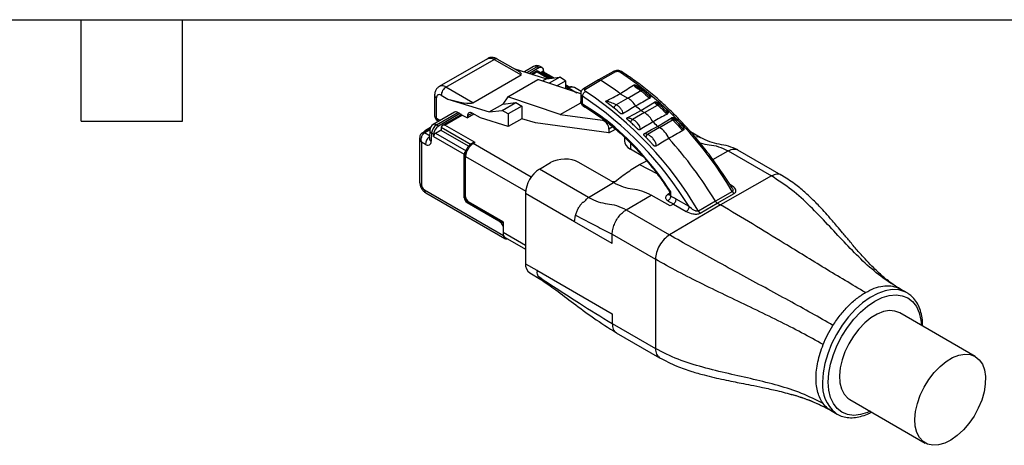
# Model space of a CAD drawing. Header units: millimetres. Extents: x 6 to 273, y 6 to 210.
# Tile 9 of 10: x 131 to 205, y 178 to 210. Entities that reach past the tile are written whole.
import ezdxf

# ---------------------------------------------------------------- set-up
doc = ezdxf.new("R2010")
doc.units = ezdxf.units.MM
doc.linetypes.add('SLD-Solid', pattern=[0])
doc.layers.add('TEXT', color=140, linetype='SLD-Solid', lineweight=25)

msp = doc.modelspace()

# ---------------------------------------------------------------- linework, layer by layer
for p, q in [((166.403, 206.627), (162.796, 204.545)), ((163.296, 204.496), (166.903, 206.577)), ((166.903, 206.577), (168.932, 205.406)), ((168.731, 205.691), (167.153, 206.602)), ((168.383, 205.892), (170.855, 205.12)), ((169.877, 206.039), (169.187, 205.641)), ((169.377, 205.581), (170.127, 206.014)), ((170.275, 205.928), (169.57, 205.521)), ((170.134, 205.71), (169.724, 205.473)), ((169.8, 205.45), (170.134, 205.643)), ((170.127, 206.014), (170.275, 205.928)), ((171.106, 205.149), (170.134, 205.71)), ((170.134, 205.71), (170.134, 205.643)), ((170.134, 205.643), (171.008, 205.138)), ((170.369, 205.574), (170.487, 205.643)), ((170.525, 205.953), (170.377, 206.039)), ((170.487, 205.643), (171.303, 205.171)), ((171.401, 205.183), (170.587, 205.652)), ((170.629, 205.724), (170.629, 205.629)), ((175.889, 205.674), (174.745, 205.037)), ((174.9, 205.016), (176.045, 205.653)), ((165.325, 203.324), (168.932, 205.406)), ((167.942, 203.758), (170.204, 205.064)), ((173.413, 203.981), (170.204, 205.064)), ((170.855, 205.12), (170.554, 204.946)), ((170.855, 205.12), (171.835, 205.232)), ((171.835, 205.232), (171.049, 204.779)), ((171.615, 204.588), (172.284, 204.973)), ((172.284, 204.973), (171.835, 205.232)), ((172.284, 204.973), (172.284, 204.362)), ((174.743, 205.035), (173.616, 204.362)), ((173.776, 204.343), (174.9, 205.016)), ((165.325, 203.324), (163.296, 204.496)), ((172.601, 204.49), (172.284, 204.673)), ((172.284, 204.606), (172.524, 204.467)), ((172.397, 204.404), (172.284, 204.469)), ((172.284, 204.402), (172.397, 204.336)), ((172.438, 204.428), (172.397, 204.404)), ((172.397, 204.336), (172.538, 204.418)), ((172.397, 204.404), (172.397, 204.336)), ((172.538, 204.418), (173.13, 204.077)), ((173.447, 204.164), (172.938, 204.458)), ((176.956, 203.673), (177.92, 204.228)), ((162.443, 203.883), (162.443, 202.332)), ((162.589, 202.128), (162.589, 203.679)), ((162.943, 203.883), (163.432, 203.601)), ((163.432, 203.601), (166.542, 202.63)), ((167.942, 203.758), (167.567, 203.222)), ((171.882, 202.427), (167.942, 203.758)), ((173.413, 204.031), (173.413, 203.398)), ((173.559, 203.203), (173.559, 203.811)), ((175.916, 202.922), (175.285, 203.409)), ((176.956, 203.673), (176.08, 203.166)), ((176.389, 204), (176.956, 203.673)), ((179.357, 203.248), (179.055, 203.395)), ((163.944, 202.614), (162.325, 201.679)), ((166.542, 202.63), (167.567, 203.222)), ((166.542, 202.63), (167.522, 202.742)), ((167.522, 202.742), (168.547, 203.334)), ((167.97, 202.483), (167.522, 202.742)), ((167.567, 203.222), (168.547, 203.334)), ((168.995, 203.075), (167.97, 202.483)), ((168.547, 203.334), (168.995, 203.075)), ((168.995, 203.075), (168.995, 202.12)), ((171.882, 202.427), (173.426, 203.319)), ((177.926, 202.744), (178.194, 202.589)), ((178.194, 202.589), (179.17, 203.152)), ((179.326, 203.157), (179.277, 203.194)), ((162.575, 201.655), (164.194, 202.589)), ((162.845, 201.98), (162.589, 202.128)), ((162.651, 201.99), (162.758, 201.929)), ((164.343, 202.504), (162.723, 201.569)), ((164.461, 202.435), (163.019, 201.602)), ((163.219, 201.65), (164.52, 202.401)), ((164.343, 202.504), (164.194, 202.589)), ((164.343, 202.504), (164.52, 202.401)), ((164.52, 202.401), (164.909, 202.177)), ((165.262, 202.536), (164.909, 202.332)), ((165.397, 202.459), (164.909, 202.177)), ((164.909, 202.332), (164.909, 202.177)), ((165.877, 202.181), (165.262, 202.536)), ((167.97, 201.528), (165.877, 202.181)), ((167.97, 202.483), (167.97, 201.528)), ((168.995, 202.12), (167.97, 201.528)), ((170.008, 201.804), (168.995, 202.12)), ((171.882, 202.427), (175.056, 202.002)), ((175.141, 202.051), (175.056, 202.002)), ((178.194, 202.589), (177.306, 202.076)), ((179.325, 201.466), (180.315, 202.036)), ((180.467, 202.038), (180.398, 202.089)), ((162.099, 201.399), (161.527, 201.069)), ((161.677, 201.054), (162.086, 201.29)), ((162.123, 201.461), (161.754, 201.248)), ((162.075, 201.27), (162.047, 200.655)), ((162.511, 201.038), (162.936, 201.283)), ((162.723, 201.569), (162.575, 201.655)), ((162.936, 201.487), (165.198, 200.181)), ((162.936, 201.487), (162.936, 201.242)), ((164.996, 200.053), (162.936, 201.242)), ((165.481, 200.344), (163.219, 201.65)), ((175.536, 201.063), (170.008, 201.804)), ((175.828, 201.512), (175.536, 201.344)), ((175.536, 201.063), (176.027, 201.346)), ((175.536, 201.344), (175.536, 201.063)), ((179.325, 201.466), (178.425, 200.945)), ((179.185, 201.547), (179.325, 201.466)), ((182.396, 200.712), (181.665, 201.134)), ((161.318, 200.679), (161.318, 197.355)), ((162.101, 200.809), (161.677, 201.054)), ((162.047, 200.655), (162.047, 200.657)), ((162.221, 201.042), (162.193, 200.428)), ((162.37, 200.956), (162.221, 201.042)), ((162.37, 200.956), (162.37, 200.793)), ((162.37, 200.793), (164.668, 199.466)), ((162.511, 201.038), (164.809, 199.711)), ((176.709, 200.728), (176.706, 200.445)), ((178.316, 200.727), (178.137, 200.91)), ((161.465, 200.36), (161.465, 197.151)), ((161.748, 200.197), (161.465, 200.36)), ((165.281, 200.296), (165.24, 200.272)), ((165.34, 200.262), (165.481, 200.344)), ((169.7, 197.746), (165.34, 200.262)), ((177.149, 200.3), (177.146, 199.836)), ((178.089, 199.292), (177.146, 199.836)), ((183.338, 199.056), (184.484, 199.705)), ((184.484, 199.705), (187.737, 197.827)), ((188.477, 197.896), (185.224, 199.774)), ((164.668, 196.2), (164.668, 199.466)), ((164.716, 199.364), (164.716, 196.343)), ((164.774, 196.261), (164.774, 199.283)), ((164.774, 199.283), (169.281, 196.681)), ((177.827, 198.679), (178.375, 198.963)), ((170.322, 198.346), (171.145, 198.83)), ((173.999, 196.224), (170.322, 198.346)), ((175.671, 197.454), (173.267, 198.842)), ((177.827, 198.679), (179.14, 198.004)), ((187.737, 197.827), (183.909, 195.658)), ((161.677, 196.784), (167.617, 193.355)), ((173.999, 196.224), (175.883, 197.331)), ((184.731, 197.122), (184.624, 197.184)), ((184.675, 197.103), (184.731, 197.122)), ((161.781, 196.555), (167.72, 193.126)), ((164.668, 196.2), (164.728, 196.235)), ((172.948, 194.392), (169.271, 196.515)), ((169.271, 196.515), (169.271, 191.248)), ((176.828, 195.285), (178.711, 196.393)), ((180.125, 195.576), (178.711, 196.393)), ((180.084, 196.509), (179.966, 196.44)), ((180.084, 196.592), (180.084, 196.439)), ((180.172, 196.329), (180.172, 196.63)), ((181.551, 195.531), (180.585, 196.089)), ((184.801, 196.666), (183.53, 195.942)), ((183.673, 195.794), (184.944, 196.518)), ((164.943, 195.869), (164.88, 195.833)), ((164.88, 195.833), (167.263, 194.457)), ((167.581, 194.396), (164.986, 195.894)), ((165.028, 195.802), (167.581, 194.328)), ((176.828, 195.285), (180.08, 193.407)), ((183.909, 195.658), (180.08, 193.407)), ((180.375, 195.723), (180.125, 195.576)), ((180.375, 195.723), (181.341, 195.165)), ((183.53, 195.942), (182.251, 195.194)), ((182.395, 195.047), (183.673, 195.794)), ((183.673, 195.794), (183.909, 195.658)), ((167.311, 194.484), (167.263, 194.457)), ((172.948, 194.392), (173.023, 194.886)), ((167.581, 194.396), (167.581, 193.579)), ((175.777, 192.76), (172.948, 194.392)), ((169.271, 192.604), (167.581, 193.579)), ((167.617, 193.372), (167.617, 193.355)), ((167.747, 193.213), (169.271, 192.333)), ((175.777, 193.454), (179.029, 191.576)), ((175.777, 192.76), (175.777, 193.454)), ((179.029, 191.576), (179.029, 184.88)), ((169.271, 191.248), (170.12, 190.759)), ((169.582, 190.562), (170.431, 190.072)), ((170.12, 190.759), (175.777, 187.493)), ((197.238, 189.438), (197.415, 189.333)), ((197.918, 189.06), (197.423, 189.346)), ((197.967, 189.031), (197.918, 189.06)), ((175.777, 187.493), (175.777, 186.758)), ((203.037, 184.291), (197.38, 187.557)), ((175.777, 186.758), (179.029, 184.88)), ((176.087, 186.071), (179.34, 184.194)), ((193.63, 181.062), (199.287, 177.796)), ((192.173, 180.252), (192.668, 179.967))]:
    msp.add_line(p, q)
at = {"flags": 128}
for points in [[(176.389, 204), (176.514, 204.081), (176.639, 204.161), (176.765, 204.242), (176.89, 204.322), (177.015, 204.403), (177.141, 204.484), (177.266, 204.564), (177.391, 204.645)], [(175.304, 203.438), (175.44, 203.508), (175.575, 203.578), (175.711, 203.649), (175.846, 203.719), (175.982, 203.789), (176.118, 203.86), (176.253, 203.93), (176.389, 204)], [(178.599, 203.659), (178.467, 203.587), (178.335, 203.514), (178.203, 203.441), (178.071, 203.369), (177.939, 203.296), (177.807, 203.223), (177.674, 203.151), (177.542, 203.078)], [(177.926, 202.744), (178.502, 203.097), (178.952, 203.373)], [(177.542, 203.078), (177.424, 203.006), (177.306, 202.935), (177.188, 202.864), (177.07, 202.792), (176.952, 202.721), (176.834, 202.65), (176.716, 202.578), (176.598, 202.507)], [(176.891, 202.181), (177.47, 202.496), (177.926, 202.744)], [(178.841, 201.89), (178.723, 201.818), (178.605, 201.747), (178.487, 201.675), (178.369, 201.604), (178.25, 201.532), (178.132, 201.461), (178.014, 201.389), (177.896, 201.318)], [(179.897, 202.47), (179.765, 202.398), (179.633, 202.325), (179.501, 202.253), (179.369, 202.18), (179.237, 202.107), (179.105, 202.035), (178.973, 201.962), (178.841, 201.89)], [(179.185, 201.547), (179.765, 201.896), (180.219, 202.17)], [(178.179, 200.991), (178.742, 201.302), (179.185, 201.547)], [(181.086, 201.229), (180.955, 201.156), (180.823, 201.083), (180.692, 201.011), (180.56, 200.938), (180.428, 200.866), (180.297, 200.793), (180.165, 200.72), (180.033, 200.648)], [(180.033, 200.648), (179.915, 200.576), (179.797, 200.505), (179.679, 200.434), (179.561, 200.362), (179.442, 200.291), (179.324, 200.22), (179.206, 200.148), (179.088, 200.077)], [(167.617, 193.355), (167.624, 193.279), (167.644, 193.214), (167.676, 193.162), (167.72, 193.126), (167.774, 193.106), (167.835, 193.104), (167.901, 193.119), (167.907, 193.121)], [(197.918, 189.06), (197.763, 189.14), (197.311, 189.277), (196.812, 189.302), (196.277, 189.215), (195.719, 189.018), (195.151, 188.715), (194.586, 188.314), (194.038, 187.824), (193.519, 187.256), (193.042, 186.624), (192.618, 185.942), (192.257, 185.227), (191.966, 184.495), (191.754, 183.764), (191.624, 183.05), (191.581, 182.37)], [(192.005, 182.37), (192.048, 183.028), (192.176, 183.718), (192.386, 184.426), (192.673, 185.132), (193.03, 185.82), (193.448, 186.473), (193.916, 187.075), (194.423, 187.611), (194.958, 188.067), (195.505, 188.433), (196.053, 188.699), (196.587, 188.859), (197.094, 188.91), (197.562, 188.849), (197.98, 188.678), (198.337, 188.401), (198.624, 188.026), (198.834, 187.562), (198.962, 187.019), (199, 186.622)], [(197.38, 187.557), (197.015, 187.698), (196.602, 187.73), (196.153, 187.653), (195.683, 187.467), (195.208, 187.181), (194.742, 186.802), (194.301, 186.343), (193.899, 185.818), (193.548, 185.245), (193.26, 184.642), (193.044, 184.029), (192.907, 183.424), (192.854, 182.848), (192.886, 182.318), (193.002, 181.853), (193.199, 181.467), (193.47, 181.172), (193.63, 181.062)], [(203.037, 184.291), (203.342, 184.046), (203.576, 183.704), (203.733, 183.276), (203.808, 182.777), (203.797, 182.222), (203.702, 181.629), (203.525, 181.017), (203.272, 180.407), (202.951, 179.816), (202.573, 179.265), (202.149, 178.772), (201.694, 178.351), (201.221, 178.017), (200.747, 177.78), (200.286, 177.648), (199.853, 177.625), (199.463, 177.712), (199.126, 177.906), (198.856, 178.201), (198.659, 178.588), (198.543, 179.053), (198.511, 179.582), (198.564, 180.158), (198.701, 180.763), (198.917, 181.377), (199.205, 181.98), (199.556, 182.553), (199.958, 183.077), (200.399, 183.536), (200.865, 183.915), (201.34, 184.202), (201.81, 184.387), (202.259, 184.465), (202.672, 184.432), (203.037, 184.291)], [(195.169, 180.174), (194.958, 180.083), (194.423, 179.923), (193.916, 179.872), (193.448, 179.933), (193.03, 180.104), (192.673, 180.381), (192.386, 180.756), (192.176, 181.22), (192.048, 181.763), (192.005, 182.37)], [(192.538, 180.05), (192.618, 179.997), (192.668, 179.967)]]:
    msp.add_lwpolyline(points, dxfattribs=at)
for centre, radius, start, end in [((170.127, 205.606), 0.5, 60.00269, 119.99731), ((169.981, 205.814), 0.248, 53.89164, 114.7979), ((170.273, 205.81), 0.251, 65.69288, 125.61758), ((170.413, 205.759), 0.218, 350.78596, 129.20329), ((170.546, 205.561), 0.101, 65.69288, 125.61758), ((160.989, 182.68), 27.615, 30.42811, 56.25665), ((164.167, 187.69), 20.381, 53.15617, 58.22335), ((172.48, 204.336), 0.101, 54.38242, 114.30712), ((172.773, 204.091), 0.402, 65.69288, 125.61758), ((158.44, 181.209), 27.615, 30.42811, 56.25665), ((162.805, 203.714), 0.218, 50.79671, 189.21404), ((158.675, 181.447), 26.864, 31.62026, 56.35458), ((176.026, 202.17), 1.767, 30.91142, 58.23602), ((164.049, 202.397), 0.241, 52.95922, 115.73032), ((165.154, 188.858), 16.626, 50.88056, 59.6311), ((161.127, 184.452), 23.661, 49.68467, 51.31618), ((161.527, 184.292), 24.686, 48.37149, 49.55148), ((162.693, 202.357), 0.251, 185.6948, 245.62534), ((162.736, 202.111), 0.148, 173.70128, 234.98654), ((165.124, 202.367), 0.218, 50.79671, 189.21404), ((174.836, 201.337), 0.7, 0.51929, 71.69694), ((160.019, 183.169), 25.357, 47.44324, 48.38068), ((177.226, 201.044), 1.824, 27.62656, 57.93431), ((159.822, 182.462), 27.188, 44.58646, 45.60934), ((161.794, 201.168), 0.0894, 62.37792, 116.69969), ((162.575, 201.246), 0.5, 119.99731, 177.33166), ((162.335, 201.275), 0.259, 181.2778, 244.09706), ((162.989, 201.007), 0.768, 122.60548, 177.39452), ((162.43, 201.462), 0.241, 52.95922, 115.73033), ((163.138, 200.921), 0.768, 122.60548, 177.39452), ((175.747, 201.721), 0.109, 160.69154, 223.47884), ((161.721, 184.898), 21.865, 32.45084, 50.44952), ((178.322, 199.882), 1.875, 24.09679, 57.63608), ((162.527, 200.158), 0.78, 127.45484, 177.14008), ((161.922, 200.405), 0.272, 230.14275, 4.67448), ((162.306, 200.661), 0.259, 181.2778, 244.09706), ((162.677, 200.779), 0.307, 122.60548, 177.39452), ((156.614, 179.596), 31.49, 31.2691, 41.95229), ((164.977, 199.452), 0.31, 129.45333, 177.36663), ((166.002, 199.227), 1.229, 122.60548, 177.39452), ((165.282, 200.186), 0.0959, 52.74598, 115.96268), ((164.816, 199.374), 0.101, 185.70981, 245.62403), ((171.577, 196.409), 2.308, 122.9367, 177.36921), ((161.569, 197.38), 0.251, 185.6948, 245.62534), ((161.926, 197.172), 0.461, 182.60548, 237.39452), ((161.915, 196.753), 0.24, 172.74417, 235.94365), ((165.129, 196.221), 0.461, 182.60548, 237.39452), ((164.816, 196.353), 0.101, 185.6948, 245.62534), ((165.235, 196.282), 0.461, 182.60548, 237.39452), ((165.084, 195.883), 0.0986, 173.70115, 234.98667), ((166.846, 193.807), 0.772, 17.78422, 57.30695), ((168.147, 193.569), 0.566, 179.00412, 200.38964), ((167.907, 193.477), 0.308, 199.76083, 238.80436), ((170.008, 191.168), 0.741, 173.76664, 234.92118), ((194.258, 182.117), 2.69, 174.59928, 230.24396)]:
    msp.add_arc(centre, radius, start, end)
for centre, major_axis, ratio, start_param, end_param in [((167.392, 205.887), (1.578, -0.437), 0.180625, 6.107471, 6.892788), ((163.786, 203.805), (1.578, -0.437), 0.180625, 4.536675, 6.107471), ((163.219, 201.487), (0.283, 0), 0.577381, 1.570826, 3.141599), ((178.206, 200.449), (1.5, 0), 0.577288, 3.136799, 3.926905), ((165.481, 200.181), (0.283, 0), 0.57738, 1.570825, 2.35613), ((172.206, 198.218), (1.5, 0.012), 0.582602, 0.780689, 2.351485), ((175.883, 197.579), (0.3, 0.002), 0.582602, 3.922282, 5.493078), ((183.655, 195.994), (-0.147, 0.213), 0.515085, 1.462879, 2.31681)]:
    msp.add_ellipse(centre, major_axis=major_axis, ratio=ratio, start_param=start_param, end_param=end_param)
for points, knots in [([(166.403, 206.627), (166.476, 206.653), (166.622, 206.706), (166.809, 206.62), (166.903, 206.577)], [0, 0, 0, 0, 0.499952, 1, 1, 1, 1]), ([(167.153, 206.602), (167.091, 206.633), (166.951, 206.703), (166.714, 206.727), (166.514, 206.7), (166.43, 206.634), (166.413, 206.621)], [0, 0, 0, 0, 0.264057, 0.59461, 0.917798, 1, 1, 1, 1]), ([(167.153, 206.602), (167.116, 206.615), (167.043, 206.642), (166.949, 206.599), (166.903, 206.577)], [0, 0, 0, 0, 0.499939, 1, 1, 1, 1]), ([(176.477, 205.657), (176.434, 205.678), (176.349, 205.721), (176.185, 205.743), (176.02, 205.73), (175.933, 205.693), (175.889, 205.674)], [0, 0, 0, 0, 0.249937, 0.499855, 0.749828, 1, 1, 1, 1]), ([(176.045, 205.653), (176.031, 205.661), (176.003, 205.677), (175.961, 205.687), (175.924, 205.687), (175.899, 205.682), (175.89, 205.674), (175.89, 205.674)], [0, 0, 0, 0, 0.2473175, 0.4948602, 0.7422119, 0.988927, 1, 1, 1, 1]), ([(176.045, 205.653), (176.066, 205.662), (176.107, 205.68), (176.187, 205.686), (176.266, 205.674), (176.308, 205.653), (176.329, 205.643)], [0, 0, 0, 0, 0.2483037, 0.4973965, 0.7480169, 1, 1, 1, 1]), ([(176.329, 205.643), (176.356, 205.654), (176.409, 205.677), (176.461, 205.675), (176.476, 205.657), (176.477, 205.656)], [0, 0, 0, 0, 0.488971, 0.977941, 1, 1, 1, 1]), ([(184.763, 196.961), (184.695, 197.071), (184.379, 197.582), (183.78, 198.47), (182.951, 199.602), (182.079, 200.682), (181.173, 201.706), (180.235, 202.668), (179.273, 203.563), (178.289, 204.383), (177.356, 205.084), (176.748, 205.48), (176.477, 205.657)], [0, 0, 0, 0, 0.030069, 0.140089, 0.250137, 0.360199, 0.470281, 0.580389, 0.690528, 0.800702, 0.910915, 1, 1, 1, 1]), ([(174.743, 205.034), (174.744, 205.035), (174.754, 205.044), (174.779, 205.049), (174.817, 205.05), (174.858, 205.039), (174.886, 205.024), (174.9, 205.016)], [0, 0, 0, 0, 0.031833, 0.27337, 0.515529, 0.757874, 1, 1, 1, 1]), ([(162.807, 204.539), (162.746, 204.502), (162.614, 204.421), (162.495, 204.213), (162.447, 204.026), (162.444, 203.914), (162.443, 203.883)], [0, 0, 0, 0, 0.266577, 0.577529, 0.882312, 1, 1, 1, 1]), ([(163.296, 204.496), (163.203, 204.539), (163.017, 204.624), (162.872, 204.572), (162.801, 204.546)], [0, 0, 0, 0, 0.504573, 1, 1, 1, 1]), ([(172.938, 204.455), (172.935, 204.458), (172.886, 204.502), (172.747, 204.52), (172.58, 204.5), (172.48, 204.449), (172.438, 204.428)], [0, 0, 0, 0, 0.020707, 0.388978, 0.745864, 1, 1, 1, 1]), ([(173.616, 204.362), (173.588, 204.342), (173.53, 204.301), (173.466, 204.218), (173.422, 204.123), (173.416, 204.054), (173.413, 204.02)], [0, 0, 0, 0, 0.23757, 0.486217, 0.74194, 1, 1, 1, 1]), ([(173.617, 204.361), (173.618, 204.362), (173.628, 204.37), (173.653, 204.376), (173.691, 204.377), (173.733, 204.367), (173.762, 204.351), (173.776, 204.343)], [0, 0, 0, 0, 0.032445, 0.273829, 0.515835, 0.758027, 1, 1, 1, 1]), ([(173.779, 204.171), (173.763, 204.184), (173.73, 204.21), (173.715, 204.259), (173.728, 204.307), (173.76, 204.331), (173.776, 204.343)], [0, 0, 0, 0, 0.251983, 0.502603, 0.751696, 1, 1, 1, 1]), ([(177.391, 204.645), (177.395, 204.647), (177.403, 204.652), (177.421, 204.657), (177.437, 204.658), (177.445, 204.659)], [0, 0, 0, 0, 0.240873, 0.570293, 1, 1, 1, 1]), ([(177.391, 204.644), (177.43, 204.604), (177.507, 204.524), (177.689, 204.397), (177.817, 204.304), (177.894, 204.247)], [0, 0, 0, 0, 0.277643, 0.558971, 1, 1, 1, 1]), ([(178.046, 204.259), (177.936, 204.332), (177.77, 204.442), (177.569, 204.564), (177.473, 204.615), (177.433, 204.635), (177.425, 204.641), (177.423, 204.644), (177.422, 204.646), (177.423, 204.648), (177.425, 204.651), (177.432, 204.655), (177.44, 204.657), (177.445, 204.659)], [0, 0, 0, 0, 0.525463, 0.786215, 0.914775, 0.942603, 0.9531, 0.957454, 0.961441, 0.965368, 0.969469, 0.978586, 1, 1, 1, 1]), ([(178.158, 204.296), (178.046, 204.365), (177.877, 204.471), (177.641, 204.597), (177.508, 204.639), (177.445, 204.659)], [0, 0, 0, 0, 0.500497, 0.763622, 1, 1, 1, 1]), ([(177.894, 204.247), (177.899, 204.244), (177.908, 204.237), (177.917, 204.231), (177.92, 204.228)], [0, 0, 0, 0, 0.559999, 1, 1, 1, 1]), ([(177.92, 204.228), (177.973, 204.189), (178.078, 204.112), (178.281, 203.941), (178.447, 203.762), (178.572, 203.677), (178.599, 203.659)], [0, 0, 0, 0, 0.252708, 0.50763, 0.895694, 1, 1, 1, 1]), ([(178.157, 204.296), (178.136, 204.282), (178.093, 204.254), (178.062, 204.257), (178.046, 204.259)], [0, 0, 0, 0, 0.499999, 1, 1, 1, 1]), ([(178.079, 204.236), (178.073, 204.24), (178.062, 204.248), (178.051, 204.255), (178.046, 204.259)], [0, 0, 0, 0, 0.557542, 1, 1, 1, 1]), ([(178.688, 203.791), (178.675, 203.779), (178.66, 203.764), (178.636, 203.757), (178.626, 203.756), (178.617, 203.758), (178.608, 203.761), (178.536, 203.815), (178.39, 204.011), (178.206, 204.144), (178.079, 204.236)], [0, 0, 0, 0, 0.077945, 0.096143, 0.113374, 0.12172, 0.130296, 0.150001, 0.415839, 1, 1, 1, 1]), ([(178.688, 203.791), (178.617, 203.885), (178.476, 204.073), (178.264, 204.221), (178.157, 204.296)], [0, 0, 0, 0, 0.499321, 1, 1, 1, 1]), ([(173.559, 203.203), (173.52, 203.232), (173.442, 203.291), (173.401, 203.369), (173.413, 203.406), (173.413, 203.406)], [0, 0, 0, 0, 0.4972563, 0.9945125, 1, 1, 1, 1]), ([(173.413, 204.019), (173.419, 203.985), (173.428, 203.931), (173.486, 203.861), (173.534, 203.828), (173.559, 203.811)], [0, 0, 0, 0, 0.439892, 0.705139, 1, 1, 1, 1]), ([(173.413, 203.407), (173.416, 203.372), (173.422, 203.303), (173.468, 203.208), (173.534, 203.125), (173.592, 203.085), (173.621, 203.066)], [0, 0, 0, 0, 0.261585, 0.518409, 0.765782, 1, 1, 1, 1]), ([(175.304, 203.438), (175.3, 203.436), (175.293, 203.432), (175.286, 203.424), (175.282, 203.417), (175.283, 203.412), (175.284, 203.41), (175.285, 203.409)], [0, 0, 0, 0, 0.284059, 0.562052, 0.814121, 0.911104, 1, 1, 1, 1]), ([(176.08, 203.166), (175.944, 203.225), (175.748, 203.31), (175.49, 203.407), (175.36, 203.429), (175.304, 203.438)], [0, 0, 0, 0, 0.5598076, 0.8081971, 1, 1, 1, 1]), ([(178.688, 203.791), (178.682, 203.767), (178.673, 203.733), (178.641, 203.688), (178.614, 203.67), (178.599, 203.659)], [0, 0, 0, 0, 0.462504, 0.685732, 1, 1, 1, 1]), ([(178.952, 203.373), (178.969, 203.38), (178.999, 203.394), (179.037, 203.394), (179.055, 203.395)], [0, 0, 0, 0, 0.538099, 1, 1, 1, 1]), ([(178.952, 203.373), (178.962, 203.353), (178.983, 203.313), (179.053, 203.252), (179.104, 203.208), (179.135, 203.182)], [0, 0, 0, 0, 0.2787243, 0.5593245, 1, 1, 1, 1]), ([(179.277, 203.194), (179.216, 203.236), (179.141, 203.289), (179.052, 203.339), (179.025, 203.354), (179.015, 203.362), (179.011, 203.367), (179.01, 203.372), (179.013, 203.378), (179.026, 203.387), (179.043, 203.392), (179.055, 203.395)], [0, 0, 0, 0, 0.581694, 0.721937, 0.783497, 0.808083, 0.8285, 0.846766, 0.864966, 0.905738, 1, 1, 1, 1]), ([(173.621, 203.066), (173.621, 203.066), (173.598, 203.071), (173.57, 203.116), (173.563, 203.174), (173.559, 203.203)], [0, 0, 0, 0, 0.004169, 0.502084, 1, 1, 1, 1]), ([(173.621, 203.066), (173.775, 202.974), (174.225, 202.705), (174.91, 202.24), (175.434, 201.829), (175.667, 201.646)], [0, 0, 0, 0, 0.225705, 0.65572, 1, 1, 1, 1]), ([(175.916, 202.922), (175.925, 202.947), (175.944, 202.996), (175.984, 203.065), (176.03, 203.125), (176.063, 203.152), (176.08, 203.166)], [0, 0, 0, 0, 0.249988, 0.499972, 0.749899, 1, 1, 1, 1]), ([(176.598, 202.507), (176.585, 202.568), (176.555, 202.714), (176.421, 202.9), (176.259, 203.062), (176.139, 203.131), (176.08, 203.166)], [0, 0, 0, 0, 0.2066627, 0.4929225, 0.746503, 1, 1, 1, 1]), ([(179.135, 203.182), (179.142, 203.176), (179.154, 203.166), (179.165, 203.156), (179.17, 203.152)], [0, 0, 0, 0, 0.559994, 1, 1, 1, 1]), ([(179.326, 203.157), (179.303, 203.164), (179.255, 203.176), (179.198, 203.16), (179.17, 203.152)], [0, 0, 0, 0, 0.5, 1, 1, 1, 1]), ([(179.17, 203.152), (179.225, 203.106), (179.336, 203.014), (179.535, 202.826), (179.696, 202.652), (179.819, 202.525), (179.873, 202.487), (179.897, 202.471)], [0, 0, 0, 0, 0.252536, 0.506071, 0.806092, 0.91524, 1, 1, 1, 1]), ([(179.357, 203.248), (179.341, 203.234), (179.31, 203.205), (179.288, 203.197), (179.277, 203.194)], [0, 0, 0, 0, 0.499998, 1, 1, 1, 1]), ([(179.987, 202.607), (179.98, 202.599), (179.968, 202.585), (179.948, 202.572), (179.93, 202.57), (179.916, 202.573), (179.9, 202.582), (179.824, 202.654), (179.663, 202.884), (179.462, 203.047), (179.326, 203.157)], [0, 0, 0, 0, 0.040839, 0.078409, 0.095088, 0.111232, 0.128838, 0.15026, 0.423258, 1, 1, 1, 1]), ([(179.987, 202.607), (179.958, 202.659), (179.889, 202.783), (179.679, 203.004), (179.482, 203.154), (179.357, 203.248)], [0, 0, 0, 0, 0.212275, 0.500892, 1, 1, 1, 1]), ([(179.987, 202.607), (179.979, 202.576), (179.965, 202.521), (179.917, 202.486), (179.897, 202.471)], [0, 0, 0, 0, 0.572688, 1, 1, 1, 1]), ([(162.443, 202.332), (162.446, 202.297), (162.452, 202.228), (162.498, 202.132), (162.564, 202.049), (162.623, 202.01), (162.651, 201.99)], [0, 0, 0, 0, 0.260621, 0.516842, 0.764516, 1, 1, 1, 1]), ([(176.402, 202.522), (176.421, 202.514), (176.443, 202.504), (176.457, 202.487), (176.458, 202.485)], [0, 0, 0, 0, 0.908158, 1, 1, 1, 1]), ([(176.598, 202.507), (176.586, 202.5), (176.561, 202.487), (176.516, 202.478), (176.477, 202.479), (176.452, 202.486), (176.441, 202.491), (176.437, 202.493), (176.436, 202.494)], [0, 0, 0, 0, 0.276066, 0.551611, 0.801209, 0.925681, 0.972775, 1, 1, 1, 1]), ([(176.891, 202.181), (176.884, 202.177), (176.871, 202.168), (176.859, 202.153), (176.855, 202.141), (176.857, 202.132), (176.858, 202.128), (176.86, 202.126), (176.86, 202.125)], [0, 0, 0, 0, 0.322795, 0.595215, 0.8112, 0.918363, 0.960259, 1, 1, 1, 1]), ([(176.857, 202.135), (176.859, 202.133), (176.873, 202.124), (176.881, 202.111), (176.887, 202.101)], [0, 0, 0, 0, 0.188347, 1, 1, 1, 1]), ([(177.306, 202.076), (177.234, 202.103), (177.106, 202.152), (176.957, 202.172), (176.891, 202.181)], [0, 0, 0, 0, 0.56066, 1, 1, 1, 1]), ([(177.168, 201.847), (177.176, 201.87), (177.193, 201.916), (177.227, 201.98), (177.265, 202.036), (177.292, 202.063), (177.306, 202.076)], [0, 0, 0, 0, 0.249885, 0.5, 0.750115, 1, 1, 1, 1]), ([(177.896, 201.318), (177.884, 201.388), (177.855, 201.558), (177.702, 201.775), (177.517, 201.964), (177.376, 202.039), (177.306, 202.076)], [0, 0, 0, 0, 0.204316, 0.493842, 0.747966, 1, 1, 1, 1]), ([(180.359, 202.196), (180.336, 202.196), (180.3, 202.196), (180.253, 202.187), (180.231, 202.176), (180.219, 202.17)], [0, 0, 0, 0, 0.462567, 0.700549, 1, 1, 1, 1]), ([(180.219, 202.17), (180.226, 202.152), (180.237, 202.121), (180.263, 202.092), (180.275, 202.08)], [0, 0, 0, 0, 0.559356, 1, 1, 1, 1]), ([(180.275, 202.08), (180.282, 202.071), (180.296, 202.057), (180.309, 202.043), (180.315, 202.036)], [0, 0, 0, 0, 0.559998, 1, 1, 1, 1]), ([(180.398, 202.089), (180.378, 202.103), (180.35, 202.122), (180.317, 202.143), (180.305, 202.154), (180.3, 202.161), (180.3, 202.168), (180.305, 202.175), (180.322, 202.187), (180.344, 202.192), (180.359, 202.196)], [0, 0, 0, 0, 0.335342, 0.480704, 0.538504, 0.586569, 0.630591, 0.675359, 0.773775, 1, 1, 1, 1]), ([(180.315, 202.036), (180.369, 201.985), (180.485, 201.878), (180.703, 201.656), (180.876, 201.444), (181.004, 201.293), (181.061, 201.248), (181.086, 201.229)], [0, 0, 0, 0, 0.239495, 0.504922, 0.80465, 0.914245, 1, 1, 1, 1]), ([(180.443, 202.158), (180.428, 202.166), (180.401, 202.18), (180.372, 202.191), (180.359, 202.196)], [0, 0, 0, 0, 0.55936, 1, 1, 1, 1]), ([(180.443, 202.158), (180.434, 202.143), (180.416, 202.113), (180.404, 202.097), (180.398, 202.089)], [0, 0, 0, 0, 0.4999963, 1, 1, 1, 1]), ([(181.18, 201.373), (181.148, 201.437), (181.071, 201.59), (180.883, 201.795), (180.682, 202.004), (180.522, 202.107), (180.443, 202.158)], [0, 0, 0, 0, 0.208036, 0.50006, 0.754153, 1, 1, 1, 1]), ([(181.18, 201.373), (181.173, 201.364), (181.162, 201.351), (181.145, 201.338), (181.132, 201.333), (181.117, 201.334), (181.101, 201.342), (181.01, 201.426), (180.84, 201.712), (180.615, 201.909), (180.467, 202.038)], [0, 0, 0, 0, 0.040883, 0.060284, 0.0779, 0.093983, 0.110509, 0.129987, 0.430101, 1, 1, 1, 1]), ([(161.754, 201.248), (161.719, 201.226), (161.664, 201.192), (161.623, 201.136), (161.608, 201.116)], [0, 0, 0, 0, 0.631731, 1, 1, 1, 1]), ([(175.667, 201.646), (175.814, 201.525), (176.241, 201.174), (176.935, 200.535), (177.737, 199.711), (178.51, 198.825), (179.247, 197.883), (179.752, 197.172), (180.009, 196.777), (180.045, 196.723)], [0, 0, 0, 0, 0.092233, 0.267942, 0.443757, 0.61964, 0.79558, 0.971563, 1, 1, 1, 1]), ([(177.736, 201.31), (177.735, 201.311), (177.733, 201.313), (177.728, 201.318), (177.718, 201.327), (177.702, 201.343), (177.672, 201.372), (177.619, 201.423), (177.533, 201.506), (177.421, 201.612), (177.295, 201.73), (177.21, 201.808), (177.168, 201.847)], [0, 0, 0, 0, 0.003929, 0.011787, 0.026741, 0.053196, 0.100327, 0.184457, 0.334814, 0.556463, 0.778285, 1, 1, 1, 1]), ([(177.896, 201.318), (177.883, 201.311), (177.859, 201.299), (177.816, 201.291), (177.779, 201.293), (177.755, 201.3), (177.742, 201.305), (177.738, 201.309), (177.736, 201.31)], [0, 0, 0, 0, 0.278799, 0.537469, 0.784095, 0.898386, 0.956149, 1, 1, 1, 1]), ([(181.18, 201.373), (181.172, 201.343), (181.158, 201.285), (181.11, 201.247), (181.086, 201.229)], [0, 0, 0, 0, 0.518143, 1, 1, 1, 1]), ([(161.532, 201.072), (161.495, 201.046), (161.422, 200.995), (161.357, 200.887), (161.323, 200.78), (161.32, 200.709), (161.319, 200.675)], [0, 0, 0, 0, 0.288699, 0.552618, 0.788216, 1, 1, 1, 1]), ([(161.32, 200.68), (161.325, 200.632), (161.333, 200.555), (161.391, 200.446), (161.439, 200.39), (161.465, 200.36)], [0, 0, 0, 0, 0.427421, 0.698934, 1, 1, 1, 1]), ([(161.465, 200.36), (161.456, 200.399), (161.438, 200.474), (161.435, 200.616), (161.459, 200.752), (161.507, 200.869), (161.571, 200.974), (161.635, 201.022), (161.677, 201.054)], [0, 0, 0, 0, 0.154272, 0.293349, 0.525384, 0.651464, 0.772431, 1, 1, 1, 1]), ([(161.528, 201.069), (161.549, 201.077), (161.593, 201.093), (161.649, 201.067), (161.677, 201.054)], [0, 0, 0, 0, 0.498385, 1, 1, 1, 1]), ([(178.179, 200.991), (178.17, 200.985), (178.153, 200.974), (178.137, 200.952), (178.13, 200.933), (178.132, 200.918), (178.136, 200.913), (178.137, 200.91)], [0, 0, 0, 0, 0.304723, 0.579734, 0.828481, 0.920276, 1, 1, 1, 1]), ([(178.425, 200.945), (178.382, 200.958), (178.304, 200.98), (178.218, 200.987), (178.179, 200.991)], [0, 0, 0, 0, 0.555476, 1, 1, 1, 1]), ([(178.316, 200.727), (178.323, 200.749), (178.337, 200.793), (178.364, 200.853), (178.393, 200.906), (178.414, 200.932), (178.425, 200.945)], [0, 0, 0, 0, 0.249993, 0.499984, 0.749943, 1, 1, 1, 1]), ([(178.927, 200.075), (178.926, 200.075), (178.926, 200.076), (178.925, 200.076), (178.924, 200.077), (178.923, 200.079), (178.92, 200.082), (178.914, 200.088), (178.904, 200.099), (178.887, 200.118), (178.856, 200.152), (178.8, 200.213), (178.709, 200.312), (178.588, 200.441), (178.452, 200.585), (178.361, 200.68), (178.316, 200.727)], [0, 0, 0, 0, 0.0021719, 0.0026319, 0.0035307, 0.0054288, 0.0099062, 0.0184253, 0.0331407, 0.058924, 0.1049106, 0.187145, 0.3341997, 0.5563594, 0.778971, 1, 1, 1, 1]), ([(179.088, 200.077), (179.085, 200.12), (179.08, 200.216), (179.01, 200.403), (178.873, 200.617), (178.671, 200.826), (178.507, 200.906), (178.425, 200.945)], [0, 0, 0, 0, 0.107684, 0.243445, 0.495584, 0.749025, 1, 1, 1, 1]), ([(182.105, 200.782), (182.164, 200.78), (182.266, 200.777), (182.349, 200.732), (182.384, 200.713)], [0, 0, 0, 0, 0.573791, 1, 1, 1, 1]), ([(185.219, 199.777), (184.983, 199.881), (184.508, 200.088), (183.819, 200.199), (183.113, 200.365), (182.63, 200.599), (182.389, 200.716)], [0, 0, 0, 0, 0.249828, 0.500591, 0.750792, 1, 1, 1, 1]), ([(165.24, 200.272), (165.2, 200.246), (165.087, 200.172), (164.922, 199.989), (164.779, 199.729), (164.721, 199.512), (164.717, 199.394), (164.716, 199.364)], [0, 0, 0, 0, 0.140304, 0.395771, 0.651689, 0.911766, 1, 1, 1, 1]), ([(179.088, 200.077), (179.075, 200.071), (179.05, 200.058), (179.006, 200.051), (178.969, 200.055), (178.942, 200.064), (178.932, 200.071), (178.927, 200.075)], [0, 0, 0, 0, 0.275406, 0.550905, 0.794449, 0.898066, 1, 1, 1, 1]), ([(182.351, 200.329), (182.36, 200.325), (182.61, 200.21), (183.07, 200.176), (183.755, 200.068), (184.241, 199.826), (184.484, 199.705)], [0, 0, 0, 0, 0.01219, 0.34158, 0.671044, 1, 1, 1, 1]), ([(184.934, 199.844), (185.024, 199.842), (185.132, 199.84), (185.207, 199.776), (185.219, 199.766)], [0, 0, 0, 0, 0.832915, 1, 1, 1, 1]), ([(188.481, 197.893), (188.481, 197.893), (188.405, 197.982), (188.141, 197.994), (187.872, 197.883), (187.737, 197.827)], [0, 0, 0, 0, 0.002098, 0.501049, 1, 1, 1, 1]), ([(197.238, 189.438), (196.744, 189.757), (195.751, 190.397), (194.436, 191.594), (193.185, 192.876), (191.946, 194.222), (190.662, 195.554), (189.293, 196.819), (188.254, 197.492), (187.737, 197.827)], [0, 0, 0, 0, 0.138256, 0.277885, 0.418999, 0.560773, 0.708743, 0.85514, 1, 1, 1, 1]), ([(197.432, 189.341), (197.235, 189.461), (196.891, 189.671), (196.46, 189.997), (196.086, 190.306), (195.702, 190.651), (195.254, 191.087), (194.738, 191.629), (194.175, 192.263), (193.617, 192.92), (193.112, 193.525), (192.69, 194.029), (192.344, 194.436), (191.986, 194.847), (191.513, 195.374), (190.923, 195.99), (190.216, 196.649), (189.433, 197.297), (188.812, 197.686), (188.481, 197.893)], [0, 0, 0, 0, 0.067212, 0.117608, 0.154392, 0.196921, 0.248549, 0.309463, 0.379798, 0.452981, 0.515786, 0.567698, 0.608682, 0.641294, 0.692803, 0.770234, 0.835882, 0.912468, 1, 1, 1, 1]), ([(161.318, 197.355), (161.325, 197.281), (161.339, 197.133), (161.446, 196.895), (161.599, 196.684), (161.72, 196.598), (161.781, 196.555)], [0, 0, 0, 0, 0.249996, 0.499994, 0.749996, 1, 1, 1, 1]), ([(175.883, 197.331), (176.125, 197.211), (176.611, 196.97), (177.296, 196.865), (177.983, 196.756), (178.469, 196.514), (178.711, 196.393)], [0, 0, 0, 0, 0.249755, 0.499994, 0.75022, 1, 1, 1, 1]), ([(180.172, 196.63), (180.132, 196.65), (180.077, 196.676), (180.054, 196.715), (180.048, 196.725)], [0, 0, 0, 0, 0.730372, 1, 1, 1, 1]), ([(180.048, 196.724), (180.058, 196.706), (180.081, 196.667), (180.085, 196.618), (180.088, 196.591)], [0, 0, 0, 0, 0.451099, 1, 1, 1, 1]), ([(184.944, 196.518), (184.975, 196.54), (185.036, 196.584), (185.085, 196.695), (185.045, 196.897), (184.857, 197.032), (184.731, 197.122)], [0, 0, 0, 0, 0.124638, 0.250494, 0.500791, 1, 1, 1, 1]), ([(184.759, 196.958), (184.769, 196.947), (184.804, 196.908), (184.83, 196.838), (184.849, 196.762), (184.841, 196.711), (184.822, 196.681), (184.808, 196.671), (184.801, 196.666)], [0, 0, 0, 0, 0.121455, 0.417457, 0.655258, 0.843282, 0.924073, 1, 1, 1, 1]), ([(164.716, 196.343), (164.719, 196.302), (164.726, 196.203), (164.791, 196.043), (164.898, 195.893), (164.987, 195.831), (165.028, 195.802)], [0, 0, 0, 0, 0.194943, 0.477846, 0.76566, 1, 1, 1, 1]), ([(173.549, 195.843), (173.574, 195.851), (173.625, 195.867), (173.715, 195.93), (173.83, 196.07), (173.93, 196.161), (173.999, 196.224)], [0, 0, 0, 0, 0.11576, 0.235765, 0.477062, 1, 1, 1, 1]), ([(173.999, 196.224), (174.242, 196.1), (174.728, 195.853), (175.416, 195.744), (176.098, 195.651), (176.585, 195.407), (176.828, 195.285)], [0, 0, 0, 0, 0.249871, 0.500005, 0.750195, 1, 1, 1, 1]), ([(179.966, 196.44), (179.933, 196.418), (179.868, 196.376), (179.808, 196.299), (179.779, 196.217), (179.793, 196.16), (179.8, 196.132)], [0, 0, 0, 0, 0.253685, 0.503427, 0.751098, 1, 1, 1, 1]), ([(179.8, 196.132), (179.816, 196.101), (179.85, 196.037), (179.924, 195.988), (179.961, 195.963)], [0, 0, 0, 0, 0.49924, 1, 1, 1, 1]), ([(180.172, 196.329), (180.169, 196.295), (180.162, 196.228), (180.114, 196.119), (180.044, 196.023), (179.989, 195.983), (179.961, 195.963)], [0, 0, 0, 0, 0.250177, 0.5, 0.749823, 1, 1, 1, 1]), ([(179.961, 195.963), (180.038, 195.918), (180.176, 195.838), (180.314, 195.758), (180.375, 195.723)], [0, 0, 0, 0, 0.559977, 1, 1, 1, 1]), ([(180.107, 196.433), (180.087, 196.425), (180.046, 196.408), (179.994, 196.429), (179.966, 196.44)], [0, 0, 0, 0, 0.4846687, 1, 1, 1, 1]), ([(180.084, 196.451), (180.081, 196.438), (180.077, 196.422), (180.087, 196.426), (180.089, 196.426)], [0, 0, 0, 0, 0.825843, 1, 1, 1, 1]), ([(180.085, 196.592), (180.085, 196.592), (180.081, 196.589), (180.101, 196.597), (180.146, 196.618), (180.172, 196.63)], [0, 0, 0, 0, 0.024123, 0.425883, 1, 1, 1, 1]), ([(180.172, 196.329), (180.147, 196.347), (180.1, 196.381), (180.088, 196.427), (180.083, 196.45), (180.084, 196.452), (180.084, 196.453)], [0, 0, 0, 0, 0.495131, 0.943486, 0.994515, 1, 1, 1, 1]), ([(180.585, 196.089), (180.508, 196.134), (180.37, 196.213), (180.233, 196.293), (180.172, 196.329)], [0, 0, 0, 0, 0.56, 1, 1, 1, 1]), ([(184.801, 196.666), (184.811, 196.65), (184.831, 196.619), (184.867, 196.578), (184.905, 196.543), (184.931, 196.527), (184.944, 196.518)], [0, 0, 0, 0, 0.25001, 0.5, 0.74999, 1, 1, 1, 1]), ([(182.251, 195.194), (182.243, 195.19), (182.227, 195.182), (182.183, 195.176), (182.112, 195.182), (182.016, 195.213), (181.807, 195.311), (181.664, 195.434), (181.551, 195.531)], [0, 0, 0, 0, 0.037718, 0.077915, 0.171626, 0.290262, 0.437968, 1, 1, 1, 1]), ([(194.798, 189.086), (193.781, 189.686), (191.748, 190.884), (188.12, 193.148), (185.506, 194.706), (183.909, 195.658)], [0, 0, 0, 0, 0.2801175, 0.5599699, 1, 1, 1, 1]), ([(173.023, 194.886), (173.537, 194.617), (174.455, 194.136), (175.373, 193.662), (175.777, 193.454)], [0, 0, 0, 0, 0.559978, 1, 1, 1, 1]), ([(181.341, 195.165), (181.497, 195.093), (181.731, 194.984), (182.084, 194.962), (182.279, 194.992), (182.356, 195.028), (182.395, 195.047)], [0, 0, 0, 0, 0.499045, 0.749211, 0.874809, 1, 1, 1, 1]), ([(182.251, 195.194), (182.262, 195.179), (182.282, 195.148), (182.318, 195.107), (182.356, 195.072), (182.382, 195.055), (182.395, 195.047)], [0, 0, 0, 0, 0.249961, 0.5, 0.750039, 1, 1, 1, 1]), ([(192.358, 186.621), (191.832, 186.921), (190.775, 187.524), (189.041, 188.48), (187.255, 189.453), (185.413, 190.451), (183.565, 191.456), (181.741, 192.46), (180.632, 193.093), (180.08, 193.407)], [0, 0, 0, 0, 0.138256, 0.277885, 0.418999, 0.560773, 0.708743, 0.85514, 1, 1, 1, 1]), ([(191.62, 185.18), (191.09, 185.476), (190.025, 186.071), (188.244, 186.968), (186.398, 187.865), (184.489, 188.777), (182.579, 189.703), (180.704, 190.642), (179.585, 191.266), (179.029, 191.576)], [0, 0, 0, 0, 0.137917, 0.277479, 0.418809, 0.56092, 0.709141, 0.855491, 1, 1, 1, 1]), ([(170.217, 190.303), (170.182, 190.411), (170.141, 190.534), (170.159, 190.683), (170.163, 190.711), (170.166, 190.723), (170.166, 190.727), (170.166, 190.729), (170.166, 190.731), (170.166, 190.732), (170.165, 190.732), (170.149, 190.743), (170.134, 190.751), (170.12, 190.759)], [0, 0, 0, 0, 0.731216, 0.834328, 0.878965, 0.897146, 0.903336, 0.906689, 0.907901, 0.909151, 0.910973, 0.913374, 1, 1, 1, 1]), ([(170.217, 190.303), (171.247, 189.621), (173.086, 188.402), (174.955, 187.26), (175.777, 186.758)], [0, 0, 0, 0, 0.560013, 1, 1, 1, 1]), ([(170.436, 190.082), (170.416, 190.09), (170.319, 190.126), (170.262, 190.225), (170.217, 190.303)], [0, 0, 0, 0, 0.20896, 1, 1, 1, 1]), ([(170.39, 190.098), (170.776, 189.828), (171.607, 189.246), (172.919, 188.254), (174.411, 187.125), (175.507, 186.437), (176.085, 186.075)], [0, 0, 0, 0, 0.202918, 0.437375, 0.703246, 1, 1, 1, 1]), ([(199.083, 186.574), (199.084, 186.676), (199.087, 186.989), (199.007, 187.466), (198.846, 187.991), (198.601, 188.44), (198.31, 188.794), (198.073, 188.951), (197.968, 189.02)], [0, 0, 0, 0, 0.093018, 0.284109, 0.474988, 0.664384, 0.850707, 1, 1, 1, 1]), ([(175.777, 186.758), (175.795, 186.612), (175.83, 186.321), (175.972, 186.096), (176.087, 186.073), (176.088, 186.072)], [0, 0, 0, 0, 0.497042, 0.994083, 1, 1, 1, 1]), ([(191.62, 180.749), (191.09, 181.019), (190.025, 181.562), (188.243, 182.117), (186.398, 182.578), (184.489, 182.998), (182.58, 183.464), (180.704, 184.032), (179.585, 184.599), (179.029, 184.88)], [0, 0, 0, 0, 0.137837, 0.277385, 0.418765, 0.560954, 0.709233, 0.855573, 1, 1, 1, 1]), ([(179.029, 184.88), (179.044, 184.727), (179.072, 184.422), (179.248, 184.272), (179.336, 184.197)], [0, 0, 0, 0, 0.501053, 1, 1, 1, 1]), ([(179.336, 184.197), (179.759, 183.976), (180.534, 183.573), (181.671, 183.181), (182.613, 182.91), (183.419, 182.713), (184.153, 182.55), (184.834, 182.41), (185.51, 182.276), (186.246, 182.132), (187.141, 181.952), (188.214, 181.717), (189.443, 181.397), (190.809, 180.954), (191.696, 180.498), (192.164, 180.258)], [0, 0, 0, 0, 0.105664, 0.193416, 0.262892, 0.319152, 0.373553, 0.42634, 0.470447, 0.52364, 0.591355, 0.673327, 0.769078, 0.878028, 1, 1, 1, 1]), ([(192.217, 180.227), (191.738, 180.474), (190.782, 180.967), (189.738, 181.286), (189.217, 181.444)], [0, 0, 0, 0, 0.501247, 1, 1, 1, 1]), ([(192.181, 180.266), (192.103, 180.308), (191.887, 180.423), (191.724, 180.622), (191.62, 180.749)], [0, 0, 0, 0, 0.359635, 1, 1, 1, 1]), ([(192.531, 180.07), (192.577, 180.033), (192.743, 179.902), (193.087, 179.772), (193.546, 179.684), (194.04, 179.697), (194.558, 179.812), (194.969, 179.955), (195.203, 180.089), (195.26, 180.121)], [0, 0, 0, 0, 0.066879, 0.239572, 0.41187, 0.585941, 0.763125, 0.943093, 1, 1, 1, 1])]:
    msp.add_open_spline(points, degree=3, knots=knots)
for points in [[(163.296, 204.496), (163.25, 204.463), (163.157, 204.397), (163.04, 204.235), (162.959, 204.053), (162.948, 203.94), (162.943, 203.883)], [(173.559, 203.811), (173.564, 203.844), (173.573, 203.91), (173.624, 204.017), (173.696, 204.112), (173.752, 204.152), (173.779, 204.171)], [(177.894, 204.247), (177.922, 204.257), (177.978, 204.278), (178.024, 204.265), (178.046, 204.259)], [(178.079, 204.236), (178.056, 204.243), (178.008, 204.258), (177.95, 204.238), (177.92, 204.228)], [(162.443, 203.883), (162.45, 203.845), (162.463, 203.769), (162.547, 203.709), (162.589, 203.679)], [(179.135, 203.182), (179.161, 203.19), (179.211, 203.206), (179.255, 203.198), (179.277, 203.194)], [(180.275, 202.08), (180.296, 202.085), (180.339, 202.096), (180.378, 202.091), (180.398, 202.089)], [(180.467, 202.038), (180.444, 202.043), (180.397, 202.055), (180.342, 202.042), (180.315, 202.036)], [(184.484, 199.705), (184.562, 199.744), (184.718, 199.822), (184.862, 199.837), (184.934, 199.844)], [(175.883, 197.331), (176.204, 197.583), (176.848, 198.085), (177.501, 198.481), (177.827, 198.679)], [(180.375, 195.723), (180.403, 195.743), (180.458, 195.782), (180.527, 195.879), (180.576, 195.988), (180.582, 196.055), (180.585, 196.089)], [(173.023, 194.886), (173.05, 194.971), (173.105, 195.141), (173.229, 195.393), (173.376, 195.633), (173.491, 195.773), (173.549, 195.843)], [(176.378, 194.904), (176.45, 194.981), (176.594, 195.133), (176.75, 195.234), (176.828, 195.285)], [(181.551, 195.531), (181.548, 195.498), (181.542, 195.43), (181.493, 195.322), (181.424, 195.225), (181.369, 195.185), (181.341, 195.165)], [(175.777, 193.454), (175.785, 193.573), (175.801, 193.812), (175.929, 194.201), (176.12, 194.581), (176.292, 194.797), (176.378, 194.904)], [(180.08, 193.407), (179.942, 193.308), (179.666, 193.109), (179.319, 192.625), (179.077, 192.082), (179.045, 191.745), (179.029, 191.576)], [(194.798, 189.086), (195.02, 189.201), (195.464, 189.431), (196.107, 189.588), (196.714, 189.611), (197.063, 189.496), (197.238, 189.438)], [(192.358, 186.621), (192.532, 186.88), (192.882, 187.399), (193.489, 188.076), (194.132, 188.662), (194.576, 188.945), (194.798, 189.086)], [(191.62, 185.18), (191.726, 185.427), (191.938, 185.921), (192.218, 186.388), (192.358, 186.621)], [(191.62, 180.749), (191.469, 181.01), (191.166, 181.532), (191.045, 182.633), (191.166, 183.874), (191.469, 184.745), (191.62, 185.18)]]:
    msp.add_open_spline(points, degree=3)
at = {"layer": 'TEXT'}
for p, q in [((6.35, 209.55), (273.05, 209.55)), ((135.89, 201.93), (135.89, 209.55)), ((143.51, 201.93), (143.51, 209.55)), ((135.89, 201.93), (143.51, 201.93))]:
    msp.add_line(p, q, dxfattribs=at)

doc.saveas('drawing.dxf')
